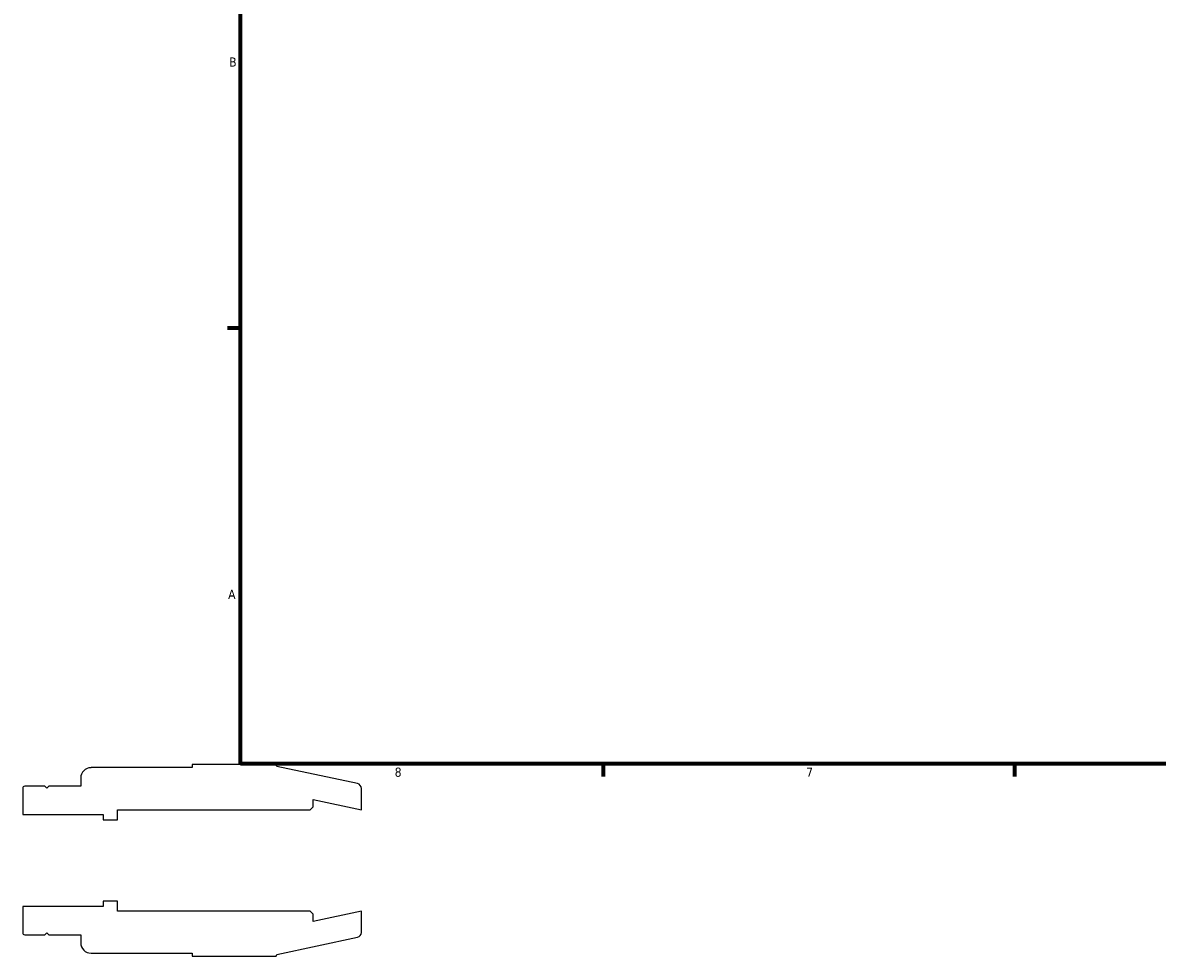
# Model space of a CAD drawing. Header units: inches. Extents: x -1.8 to 36.9, y -4.1 to 21.4.
# Tile 1 of 6: x -1.8 to 10, y -1 to 8.7. Entities that reach past the tile are written whole.
import ezdxf

# ---------------------------------------------------------------- set-up
doc = ezdxf.new("R2010")
doc.units = ezdxf.units.IN
doc.header["$MEASUREMENT"] = 0
doc.layers.add('Border (ANSI)', color=7, linetype='Continuous', lineweight=70)
doc.styles.add('Note Text (ANSI)', font='tahoma.ttf')

# ---------------------------------------------------------------- blocks, each defined once
blk = doc.blocks.new('Borders Default Border')
at = {"layer": 'Border (ANSI)'}
for p, q in [((0.5, 5.5), (0.366, 5.5)), ((4.25, 1), (4.25, 0.866)), ((8.5, 1), (8.5, 0.866))]:
    blk.add_line(p, q, dxfattribs=at)
at = {"layer": 'Border (ANSI)', "flags": 128}
blk.add_lwpolyline([(0.5, 1), (0.5, 21), (33.5, 21), (33.5, 1), (0.5, 1)], dxfattribs=at)
at = {"layer": 'Border (ANSI)', "color": 5, "true_color": 0x0000ff, "char_height": 0.0945, "attachment_point": 7, "style": 'Note Text (ANSI)'}
for s, insert in [('B', (0.384, 8.203)), ('A', (0.373, 2.703)), ('8', (2.094, 0.863)), ('7', (6.346, 0.866))]:
    blk.add_mtext(s, dxfattribs=dict(at, insert=insert))

msp = doc.modelspace()

# ---------------------------------------------------------------- linework, layer by layer
for p, q in [((0, 0.959), (-1.044, 0.959)), ((0.869, 0.99), (0, 0.99)), ((0, 0.99), (0, 0.959)), ((0.875, 0.971), (0.869, 0.99)), ((1.709, 0.794), (0.875, 0.971)), ((-1.15, 0.852), (-1.15, 0.767)), ((-1.75, 0.746), (-1.75, 0.475)), ((-1.521, 0.767), (-1.729, 0.767)), ((-1.501, 0.747), (-1.521, 0.767)), ((-1.481, 0.767), (-1.501, 0.747)), ((-1.15, 0.767), (-1.481, 0.767)), ((1.75, 0.524), (1.75, 0.743)), ((1.25, 0.555), (1.25, 0.63)), ((1.25, 0.63), (1.75, 0.524)), ((-1.75, 0.475), (-0.92, 0.475)), ((-0.92, 0.475), (-0.92, 0.419)), ((-0.77, 0.419), (-0.77, 0.524)), ((-0.77, 0.524), (1.219, 0.524)), ((1.219, 0.524), (1.25, 0.555)), ((-0.92, 0.419), (-0.77, 0.419)), ((-0.77, -0.419), (-0.92, -0.419)), ((-0.92, -0.419), (-0.92, -0.475)), ((-0.77, -0.524), (-0.77, -0.419)), ((-0.92, -0.475), (-1.75, -0.475)), ((-1.75, -0.475), (-1.75, -0.746)), ((1.219, -0.524), (-0.77, -0.524)), ((1.25, -0.555), (1.219, -0.524)), ((1.75, -0.524), (1.25, -0.63)), ((1.25, -0.63), (1.25, -0.555)), ((1.75, -0.743), (1.75, -0.524)), ((-1.729, -0.767), (-1.521, -0.767)), ((-1.521, -0.767), (-1.501, -0.747)), ((-1.501, -0.747), (-1.481, -0.767)), ((-1.481, -0.767), (-1.15, -0.767)), ((-1.15, -0.767), (-1.15, -0.852)), ((0.875, -0.971), (1.709, -0.794)), ((-1.044, -0.958), (0, -0.958)), ((0, -0.958), (0, -0.99)), ((0, -0.99), (0.869, -0.99)), ((0.869, -0.99), (0.875, -0.971))]:
    msp.add_line(p, q)
for centre, major_axis, end_param in [((-1.044, 0.852), (-0.106, 0), 6.283185), ((-1.729, 0.746), (-0.0209, 0), 6.283185), ((1.698, 0.743), (0, 0.0524), 6.073746), ((-1.729, -0.746), (0, -0.0209), 6.283185), ((1.698, -0.743), (0.0512, 0.0109), 6.073746), ((-1.044, -0.852), (0, -0.106), 6.283185)]:
    msp.add_ellipse(centre, major_axis=major_axis, ratio=1, start_param=4.712389, end_param=end_param)

# ---------------------------------------------------------------- block references
msp.add_blockref('Borders Default Border', (0, 0))

doc.saveas('drawing.dxf')
